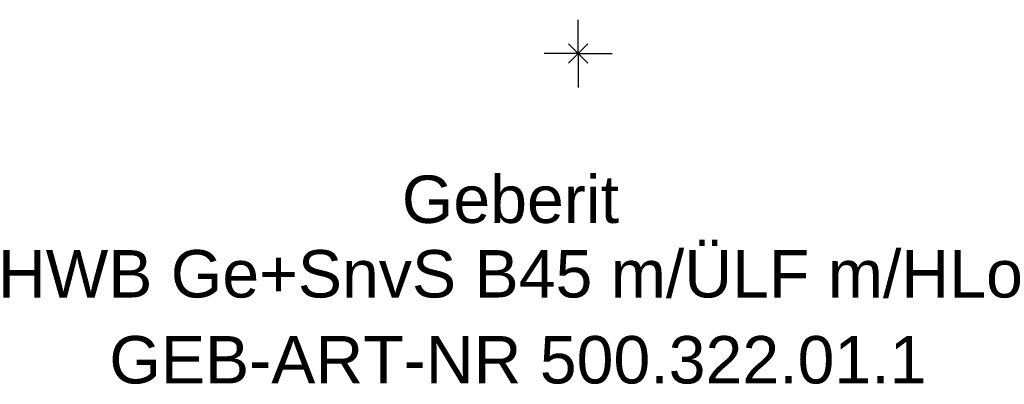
# Model space of a CAD drawing. Header units: millimetres. Extents: x -225 to 225, y -24 to 852.
# Tile 1 of 2: x -41 to 31, y -24 to 2. Entities that reach past the tile are written whole.
import ezdxf
from ezdxf.enums import TextEntityAlignment as Align

# ---------------------------------------------------------------- set-up
doc = ezdxf.new("R2010")
doc.units = ezdxf.units.MM
doc.layers.get('0').update_dxf_attribs({"linetype": 'CONTINUOUS'})
for name, color, linetype, lineweight in [('Arbeitspunkt(DIN)', 7, 'CONTINUOUS', 25), ('GEB-ART-NR', 1, 'CONTINUOUS', 18), ('GEB-BEZUG', 2, 'CONTINUOUS', 25), ('GEB-TEXT', 5, 'CONTINUOUS', 18)]:
    doc.layers.add(name, color=color, linetype=linetype, lineweight=lineweight)
doc.styles.get("Standard").update_dxf_attribs({"font": 'arial.ttf'})

# ---------------------------------------------------------------- blocks, each defined once
blk = doc.blocks.new('Einfügepunkt')
at = {"layer": 'GEB-BEZUG'}
for p, q in [((-0.707, -0.707), (0.707, 0.707)), ((-0.707, 0.707), (0.707, -0.707))]:
    blk.add_line(p, q, dxfattribs=at)

msp = doc.modelspace()

# ---------------------------------------------------------------- linework, layer by layer
at = {"layer": 'Arbeitspunkt(DIN)', "ltscale": 5}
for q in [(0, 2.5), (-2.5, 0), (0, -2.5), (2.5, 0)]:
    msp.add_line((0, 0), q, dxfattribs=at)

# ---------------------------------------------------------------- block references
at = {"ltscale": 5}
msp.add_blockref('Einfügepunkt', (0, 0), dxfattribs=at)

# ---------------------------------------------------------------- texts
at = {"layer": 'GEB-ART-NR'}
msp.add_text('GEB-ART-NR 500.322.01.1', height=3.5, dxfattribs=at).set_placement((-4.447, -24.343), align=Align.CENTER)
at = {"layer": 'GEB-TEXT'}
for s, p in [('Geberit', (-5, -12.5)), ('HWB Ge+SnvS B45 m/ÜLF m/HLo', (-5, -18))]:
    msp.add_text(s, height=3.5, dxfattribs=at).set_placement(p, align=Align.CENTER)

doc.saveas('drawing.dxf')
